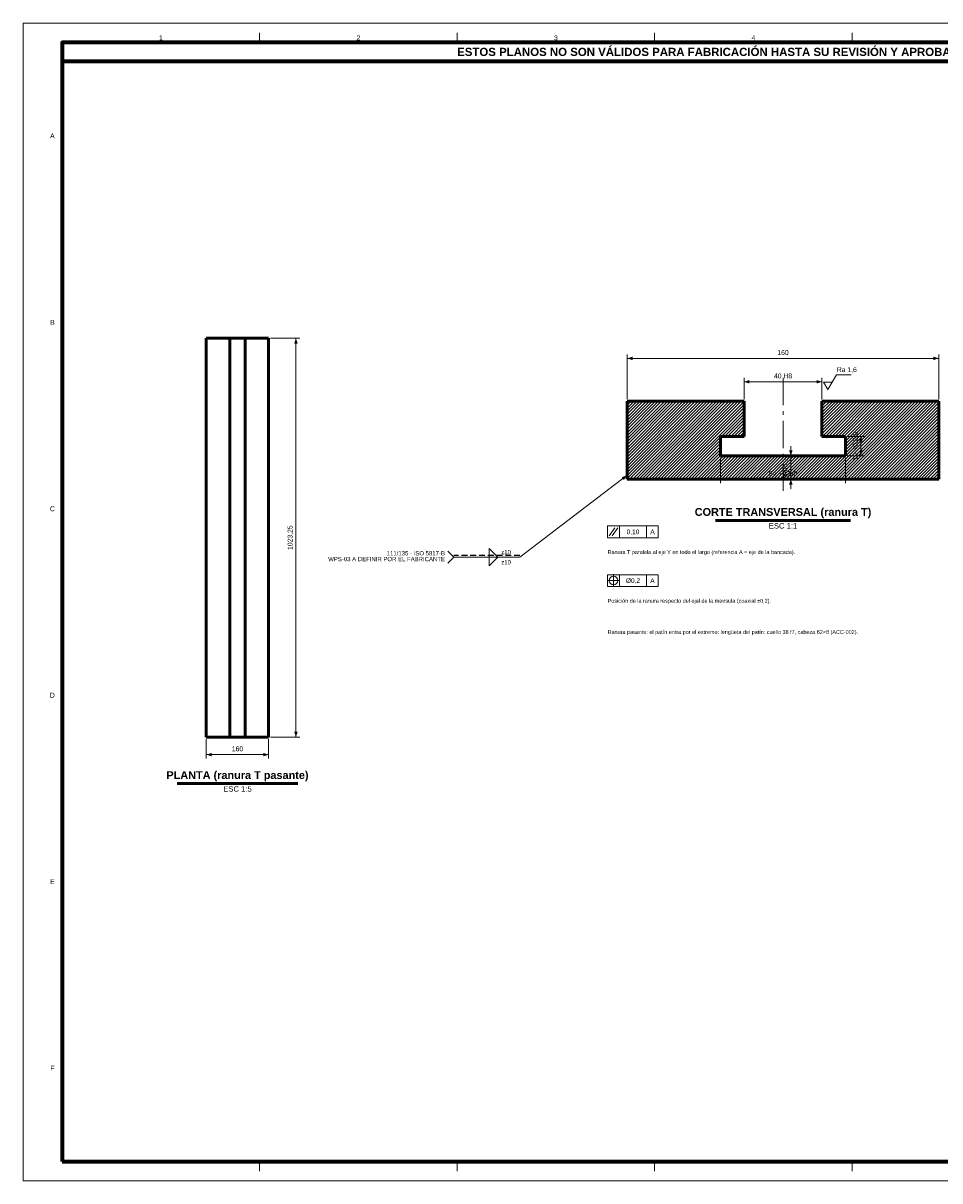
# Model space of a CAD drawing. Header units: millimetres. Extents: x 0 to 841, y 0 to 594.
# Tile 1 of 3: x 0 to 470, y 0 to 594. Entities that reach past the tile are written whole.
import ezdxf
from ezdxf.enums import TextEntityAlignment as Align

# ---------------------------------------------------------------- set-up
doc = ezdxf.new("R2010")
doc.units = ezdxf.units.MM
doc.linetypes.add('EJE', pattern=[22, 14, -3, 2, -3])
doc.linetypes.add('OCULTO', pattern=[4.5, 3, -1.5])
for name, color, linetype, lineweight in [('ACH', 7, 'CONTINUOUS', 13), ('COTA', 7, 'CONTINUOUS', 18), ('EJE', 7, 'EJE', 18), ('FINA', 7, 'CONTINUOUS', 18), ('MARCO', 7, 'CONTINUOUS', 70), ('OCU', 7, 'OCULTO', 25), ('TXT', 7, 'CONTINUOUS', 25), ('VIS', 7, 'CONTINUOUS', 50)]:
    doc.layers.add(name, color=color, linetype=linetype, lineweight=lineweight)
doc.styles.add('STD', font='LiberationSans-Regular.ttf')
doc.styles.add('STDB', font='LiberationSans-Bold.ttf')

msp = doc.modelspace()

# ---------------------------------------------------------------- hatches: boundary and pattern name
at = {"layer": 'ACH'}
h = msp.add_hatch(dxfattribs=at)
h.set_pattern_fill('ANSI31', scale=0.35)
h.paths.add_polyline_path([(310, 360), (310, 400), (370, 400), (370, 382), (358, 382), (358, 372), (422, 372), (422, 382), (410, 382), (410, 400), (470, 400), (470, 360)])

# ---------------------------------------------------------------- linework, layer by layer
at = {"layer": 'COTA'}
for p, q in [((127, 432.33), (142, 432.33)), ((140, 227.67), (140, 432.33)), ((310, 401), (310, 424)), ((310, 422), (470, 422)), ((470, 401), (470, 424)), ((370, 401), (370, 412)), ((370, 410), (410, 410)), ((410, 401), (410, 412)), ((410.8, 409.8), (415.2, 409.8)), ((423, 382), (432, 382)), ((430, 372), (430, 382)), ((394, 372), (394, 377)), ((358, 371), (358, 358)), ((391, 372), (396, 372)), ((394, 360), (394, 372)), ((422, 371), (422, 358)), ((423, 372), (432, 372)), ((310, 362), (255, 320)), ((358, 360), (422, 360)), ((391, 360), (396, 360)), ((394, 360), (394, 355)), ((300.8, 331), (303.6, 335)), ((302.4, 331), (305.2, 335)), ((306, 330), (306, 336)), ((320, 330), (320, 336)), ((221, 320), (218, 323)), ((221, 320), (218, 317)), ((255, 320), (221, 320)), ((303, 304.8), (303, 311.2)), ((306, 305), (306, 311)), ((320, 305), (320, 311)), ((299.8, 308), (306.2, 308)), ((94, 226.67), (94, 216.67)), ((126, 226.67), (126, 216.67)), ((127, 227.67), (142, 227.67)), ((94, 218.67), (126, 218.67))]:
    msp.add_line(p, q, dxfattribs=at)
msp.add_lwpolyline([(410.8, 409.8), (413, 406), (417.4, 413.6), (425, 413.6)], dxfattribs=at)
for points in [[(300, 330), (326, 330), (326, 336), (300, 336)], [(239.2, 320), (239.2, 324.4), (243.6, 320)], [(239.2, 320), (239.2, 315.6), (243.6, 320)], [(300, 305), (326, 305), (326, 311), (300, 311)]]:
    msp.add_lwpolyline(points, close=True, dxfattribs=at)
msp.add_circle((303, 308), 2.2, dxfattribs=at)
for points in [[(140, 432.33), (139.1, 429.53), (140.9, 429.53)], [(310, 422), (312.8, 421.1), (312.8, 422.9)], [(470, 422), (467.2, 422.9), (467.2, 421.1)], [(370, 410), (372.8, 409.1), (372.8, 410.9)], [(410, 410), (407.2, 410.9), (407.2, 409.1)], [(430, 382), (429.1, 379.2), (430.9, 379.2)], [(394, 372), (394.9, 374.8), (393.1, 374.8)], [(430, 372), (430.9, 374.8), (429.1, 374.8)], [(310, 362), (307.23, 361.02), (308.32, 359.59)], [(358, 360), (360.8, 359.1), (360.8, 360.9)], [(394, 360), (393.1, 357.2), (394.9, 357.2)], [(422, 360), (419.2, 360.9), (419.2, 359.1)], [(140, 227.67), (140.9, 230.47), (139.1, 230.47)], [(94, 218.67), (96.8, 217.77), (96.8, 219.57)], [(126, 218.67), (123.2, 219.57), (123.2, 217.77)]]:
    msp.add_solid(points, dxfattribs=at)
at = {"layer": 'EJE'}
msp.add_line((390, 354), (390, 414), dxfattribs=at)
at = {"layer": 'FINA'}
for p, q in [((121.38, 584), (121.38, 589)), ((222.75, 584), (222.75, 589)), ((324.12, 584), (324.12, 589)), ((425.5, 584), (425.5, 589)), ((121.38, 10), (121.38, 5)), ((222.75, 10), (222.75, 5)), ((324.12, 10), (324.12, 5)), ((425.5, 10), (425.5, 5))]:
    msp.add_line(p, q, dxfattribs=at)
msp.add_lwpolyline([(0, 0), (841, 0), (841, 594), (0, 594)], close=True, dxfattribs=at)
at = {"layer": 'MARCO'}
for points in [[(20, 10), (831, 10), (831, 584), (20, 584)], [(20, 574.5), (831, 574.5), (831, 584), (20, 584)]]:
    msp.add_lwpolyline(points, close=True, dxfattribs=at)
at = {"layer": 'OCU'}
msp.add_line((255, 320.9), (221, 320.9), dxfattribs=at)
at = {"layer": 'VIS'}
for p, q in [((355.28, 338.8), (424.72, 338.8)), ((79, 203.8), (141, 203.8))]:
    msp.add_line(p, q, dxfattribs=at)
for points in [[(94, 227.67), (94, 432.33)], [(94, 432.33), (106, 432.33)], [(106, 227.67), (106, 432.33)], [(106, 432.33), (114, 432.33)], [(114, 432.33), (126, 432.33)], [(114, 227.67), (114, 432.33)], [(126, 227.67), (126, 432.33)], [(310, 360), (310, 400)], [(370, 400), (310, 400)], [(370, 382), (370, 400)], [(470, 400), (410, 400)], [(410, 382), (410, 400)], [(470, 360), (470, 400)], [(358, 372), (358, 382)], [(370, 382), (358, 382)], [(422, 382), (410, 382)], [(422, 372), (422, 382)], [(422, 372), (358, 372)], [(470, 360), (310, 360)], [(94, 227.67), (106, 227.67)], [(106, 227.67), (114, 227.67)], [(114, 227.67), (126, 227.67)]]:
    msp.add_lwpolyline(points, dxfattribs=at)

# ---------------------------------------------------------------- texts
at = {"layer": 'TXT'}
for s, height, style, p in [('1', 2.5, 'STD', (70.69, 586.5)), ('2', 2.5, 'STD', (172.06, 586.5)), ('ESTOS PLANOS NO SON VÁLIDOS PARA FABRICACIÓN HASTA SU REVISIÓN Y APROBACIÓN POR UN INGENIERO CALCULISTA HABILITADO.', 4.2, 'STDB', (425.5, 579.25)), ('3', 2.5, 'STD', (273.44, 586.5)), ('4', 2.5, 'STD', (374.81, 586.5)), ('A', 2.5, 'STD', (15, 536.17)), ('B', 2.5, 'STD', (15, 440.5)), ('C', 2.5, 'STD', (15, 344.83)), ('0,10', 2.4, 'STD', (313, 333)), ('A', 2.4, 'STD', (323, 333)), ('Ø0,2', 2.4, 'STD', (313, 308)), ('A', 2.4, 'STD', (323, 308)), ('D', 2.5, 'STD', (15, 249.17)), ('E', 2.5, 'STD', (15, 153.5)), ('F', 2.5, 'STD', (15, 57.83))]:
    msp.add_text(s, height=height, dxfattribs=dict(at, style=style)).set_placement(p, align=Align.MIDDLE_CENTER)
for s, height, style, p in [('160', 2.5, 'STD', (390, 423)), ('40 H8', 2.5, 'STD', (390, 411)), ('64 +0,2/0', 2.5, 'STD', (390, 361)), ('CORTE TRANSVERSAL (ranura T)', 4, 'STDB', (390, 340)), ('160', 2.5, 'STD', (110, 219.67)), ('PLANTA (ranura T pasante)', 4, 'STDB', (110, 205))]:
    msp.add_text(s, height=height, dxfattribs=dict(at, style=style)).set_placement(p, align=Align.BOTTOM_CENTER)
at = {"layer": 'TXT', "style": 'STD'}
for s, height, p in [('Ra 1,6', 2.5, (417.6, 414.2)), ('Ranura T paralela al eje Y en todo el largo (referencia A = eje de la bancada).', 2, (300, 321)), ('Posición de la ranura respecto del ojal de la ménsula (coaxial ±0,2).', 2, (300, 296)), ('Ranura pasante: el patín entra por el extremo; lengüeta del patín: cuello 38 f7, cabeza 62×8 (ACC-002).', 2, (300, 280))]:
    msp.add_text(s, height=height, dxfattribs=at).set_placement(p, align=Align.BOTTOM_LEFT)
for s, p in [('10 +0,2/0', (429, 377)), ('fondo 12', (393, 366)), ('1023,25', (139, 330))]:
    msp.add_text(s, height=2.5, rotation=90, dxfattribs=at).set_placement(p, align=Align.BOTTOM_CENTER)
for s, p in [('ESC 1:1', (390, 337.5)), ('ESC 1:5', (110, 202.5))]:
    msp.add_text(s, height=2.8, dxfattribs=at).set_placement(p, align=Align.TOP_CENTER)
for s, p in [('111/135 · ISO 5817-B', (216.5, 322)), ('WPS-03 A DEFINIR POR EL FABRICANTE', (216.5, 319.03))]:
    msp.add_text(s, height=2.2, dxfattribs=at).set_placement(p, align=Align.MIDDLE_RIGHT)
for p in [(245.4, 322.6), (245.4, 317.4)]:
    msp.add_text('z10', height=2.2, dxfattribs=at).set_placement(p, align=Align.MIDDLE_LEFT)

doc.saveas('drawing.dxf')
